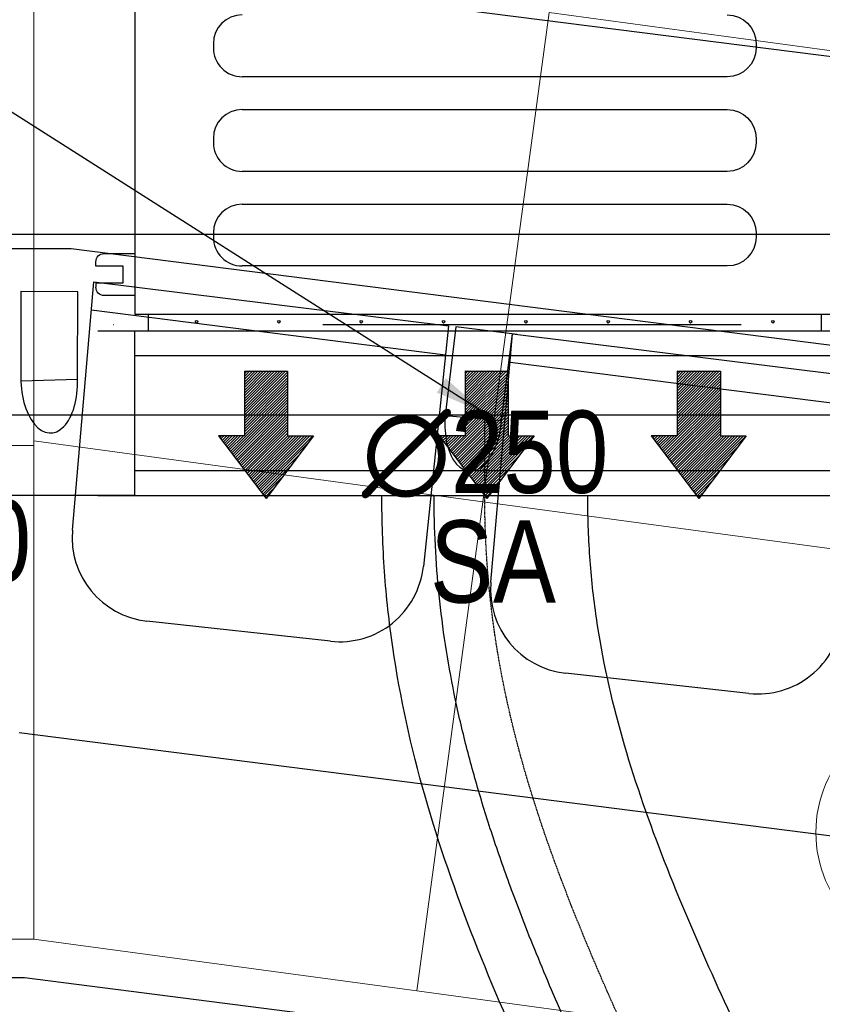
# Model space of a CAD drawing. Header units: millimetres. Extents: x -32221 to 212500, y 31663 to 93766.
# Tile 64 of 256: x 22806 to 23781, y 37916 to 39112. Entities that reach past the tile are written whole.
import ezdxf
from ezdxf.enums import TextEntityAlignment as Align

# ---------------------------------------------------------------- set-up
doc = ezdxf.new("R2010")
doc.units = ezdxf.units.MM
doc.linetypes.add('DASHDOT', pattern=[1, 0.5, -0.25, 0, -0.25])
doc.linetypes.add('DASHDOTX2', pattern=[50.8, 25.4, -12.7, 0, -12.7])
for name, color, linetype in [('DVM_INDOOR', 104, 'Continuous'), ('FLUID-N', 7, 'Continuous'), ('FLUID-N-100-NUM', 7, 'Continuous'), ('FLUID-N-SYM', 7, 'Continuous'), ('FLUID-W-100-DIM', 7, 'Continuous'), ('osie', 250, 'Continuous'), ('Sciany', 250, 'Continuous'), ('Wyposazenie', 250, 'Continuous')]:
    doc.layers.add(name, color=color, linetype=linetype)
doc.layers.add('kasetony', color=42, linetype='Continuous', lineweight=5)
doc.layers.add('lampy', color=30, linetype='Continuous', lineweight=9)
doc.styles.add('FDBES', font='simplex.shx')
doc.styles.get("Standard").update_dxf_attribs({"font": 'ARIALN.TTF'})
doc.linetypes.add('ZIGZAG', pattern='A,0.0001,-0.2,[131,ltypeshp.shx,S=0.2,R=0,X=-0.2,Y=0],-0.4,[131,ltypeshp.shx,S=0.2,R=180,X=0.2,Y=0],-0.2', length=0.8001)
doc.dimstyles.new('FDBES', dxfattribs={"dimscale": 50, "dimtxt": 4, "dimasz": 2.5, "dimexe": 0.8, "dimexo": 2, "dimgap": 1, "dimtad": 1, "dimdsep": 46, "dimtxsty": 'FDBES', "dimcen": 2.5, "dimclrd": 4, "dimclre": 5, "dimadec": 0, "dimazin": 0, "dimtfac": 1, "dimtmove": 0, "dimatfit": 3, "dimfxl": 1, "dimarcsym": 0})

# ---------------------------------------------------------------- blocks, each defined once
blk = doc.blocks.new('Direction')
at = {"layer": 'DVM_INDOOR', "color": 1}
for p, q in [((-35, 693.8), (35, 693.8)), ((-35, 693.8), (-35, 588.8)), ((35, 693.8), (35, 588.8)), ((-35, 588.8), (-77, 588.8)), ((-77, 588.8), (0, 487.3)), ((77, 588.8), (0, 487.3)), ((35, 588.8), (77, 588.8))]:
    blk.add_line(p, q, dxfattribs=at)
blk = doc.blocks.new('ID_D_G_D_1_T')
at = {"layer": 'DVM_INDOOR'}
h = blk.add_hatch(dxfattribs=at)
h.set_pattern_fill('ANSI31', color=1, scale=0.75)
h.set_pattern_definition([(45, (-97.4602, -971.7816), (-1.683798, 1.683798), [])])
h.paths.add_polyline_path([(-265.5, -574.8), (-207.8, -498.6), (-239.3, -498.6), (-239.3, -419.9), (-291.8, -419.9), (-291.8, -498.6), (-323.3, -498.6)])
h = blk.add_hatch(dxfattribs=at)
h.set_pattern_fill('ANSI31', color=1, scale=0.75)
h.set_pattern_definition([(45, (2.5398, -971.7816), (-1.683798, 1.683798), [])])
h.paths.add_polyline_path([(2.5, -574.8), (60.3, -498.6), (28.8, -498.6), (28.8, -419.9), (-23.7, -419.9), (-23.7, -498.6), (-55.2, -498.6)])
h = blk.add_hatch(dxfattribs=at)
h.set_pattern_fill('ANSI31', color=1, scale=0.75)
h.set_pattern_definition([(45, (102.5398, -971.7816), (-1.683798, 1.683798), [])])
h.paths.add_polyline_path([(260.1, -574.8), (317.8, -498.6), (286.3, -498.6), (286.3, -419.9), (233.8, -419.9), (233.8, -498.6), (202.3, -498.6)])
at = {"layer": 'DVM_INDOOR', "color": 0}
for p, q in [((-424.9, 349.2), (-424.9, -350.8)), ((-329.5, -22.2), (-329.5, -27.2)), ((329.8, -22.2), (329.8, -27.2)), ((294.6, -62.3), (-294.4, -62.3)), ((-294.4, -102.1), (294.6, -102.1)), ((-329.5, -137.2), (-329.5, -142.2)), ((329.8, -137.2), (329.8, -142.2)), ((294.6, -177.3), (-294.4, -177.3)), ((-294.4, -217.1), (294.6, -217.1)), ((-329.5, -252.2), (-329.5, -257.2)), ((329.8, -252.2), (329.8, -257.2)), ((-472.2, -292.7), (-472.2, -287.2)), ((-462.2, -277.2), (-424.9, -277.2)), ((-439.2, -292.7), (-472.2, -292.7)), ((-439.2, -312.7), (-439.2, -292.7)), ((294.6, -292.3), (-294.4, -292.3)), ((-472.2, -312.7), (-472.2, -318.2)), ((-472.2, -312.7), (-439.2, -312.7)), ((-424.9, -328.2), (-462.2, -328.2)), ((-424.9, -350.8), (429, -350.8)), ((-408.6, -350.8), (-408.6, -371)), ((409, -371), (409, -351.3)), ((-408.6, -371), (-408.1, -371)), ((-408.1, -371), (409, -371))]:
    blk.add_line(p, q, dxfattribs=at)
for centre in [(-349.8, -360), (-249.8, -360), (-149.8, -360), (-49.8, -360), (50.2, -360), (150.2, -360), (250.2, -360), (350.2, -360)]:
    blk.add_circle(centre, 1.6, dxfattribs=at)
for centre, start, end in [((-294.4, -22.2), 90, 180), ((-294.4, -27.2), 180, 270), ((-294.4, -137.2), 90, 180), ((-294.4, -142.2), 180, 270), ((-294.4, -252.2), 90, 180), ((-294.4, -257.2), 180, 270)]:
    blk.add_arc(centre, 35.1, start, end, dxfattribs=at)
at = {"layer": 'DVM_INDOOR', "color": 0, "extrusion": (0, 0, -1)}
for centre, radius, start, end in [((-294.6, -22.2), 35.1, 90, 180), ((-294.6, -27.2), 35.1, 180, 270), ((-294.6, -137.2), 35.1, 90, 180), ((-294.6, -142.2), 35.1, 180, 270), ((-294.6, -252.2), 35.1, 90, 180), ((-294.6, -257.2), 35.1, 180, 270), ((462.2, -287.2), 10, 0, 90), ((462.2, -318.2), 10, 270, 0), ((-409.5, -351.3), 0.5, 360, 90)]:
    blk.add_arc(centre, radius, start, end, dxfattribs=at)
at = {"layer": 'DVM_INDOOR', "xscale": 0.75, "yscale": 0.75, "zscale": 0.75}
for p in [(-265.5, -940.3), (2.5, -940.3), (260.1, -940.3)]:
    blk.add_blockref('Direction', p, dxfattribs=at)
at = {"layer": 'DVM_INDOOR', "color": 2}
blk.add_text('SA', height=100, dxfattribs=at).set_placement((86.6, -731.4), align=Align.BOTTOM_RIGHT)
blk = doc.blocks.new('*U4340')
at = {"color": 14, "linetype": 'Continuous', "lineweight": -2}
for p, q in [((-100, -470), (-100, 470)), ((100, -470), (100, 470))]:
    blk.add_line(p, q, dxfattribs=at)
at = {"color": 0, "linetype": 'ByBlock', "lineweight": -2}
for p, q in [((-100, 425), (100, 425)), ((-100, -425), (100, -425))]:
    blk.add_line(p, q, dxfattribs=at)
at = {"color": 5, "linetype": 'Continuous', "lineweight": -3}
for p, q in [((-70, -425), (-70, 425)), ((70, -425), (70, 425))]:
    blk.add_line(p, q, dxfattribs=at)
blk = doc.blocks.new('*U4345')
at = {"color": 14, "linetype": 'Continuous', "lineweight": -2}
for p, q in [((-50, 125), (-50, 0)), ((-50, 0), (-50, -125))]:
    blk.add_line(p, q, dxfattribs=at)
at = {"layer": 'FLUID-N-SYM', "color": 2, "linetype": 'DASHDOT', "lineweight": -3}
blk.add_line((-50, 0), (50, 0), dxfattribs=at)
blk = doc.blocks.new('*U4366')
at = {"color": 14, "linetype": 'Continuous', "lineweight": -2}
for p, q in [((0, 0, 61.5), (0, 0, 125)), ((0, 0, -61.5), (0, 0, 61.5)), ((0, 0, -125), (0, 0, -61.5))]:
    blk.add_line(p, q, dxfattribs=at)
at = {"color": 20, "linetype": 'ZIGZAG', "lineweight": -2, "ltscale": 50}
for points, knots in [([(0, -1234.3, 408.6), (0, -1234.3, 408.6), (0, -1234.3, 408.3), (0, -1234.2, 408.1), (0, -1234.1, 407.4), (0, -1233.8, 406.9), (0, -1233.2, 406), (0, -1232.9, 405.6), (0, -1232.4, 404.9), (0, -1231.9, 404.3), (0, -1231, 403.3), (0, -1230.2, 402.6), (0, -1229.4, 401.8), (0, -1228.5, 400.9), (0, -1227, 399.6), (0, -1225.8, 398.7), (0, -1224.7, 397.8), (0, -1224.1, 397.3), (0, -1222.5, 396), (0, -1221.4, 395.3), (0, -1218.6, 393.1), (0, -1215.9, 391.2), (0, -1212, 388.5), (0, -1210.2, 387.3), (0, -1208.4, 386.1), (0, -1207.4, 385.5), (0, -1205.3, 384), (0, -1203.3, 382.7), (0, -1201.2, 381.4), (0, -1199.7, 380.4), (0, -1198.9, 379.9), (0, -1195.7, 377.9), (0, -1190.9, 374.9), (0, -1185.9, 371.8), (0, -1178.7, 367.4), (0, -1173.6, 364.4), (0, -1165.7, 359.7), (0, -1158.9, 355.8), (0, -1147.7, 349.3), (0, -1135.9, 342.7), (0, -1125.3, 336.8), (0, -1115.9, 331.6), (0, -1103.2, 324.6), (0, -1083.6, 314), (0, -1059.8, 301.3), (0, -1035, 288.3), (0, -1013.3, 277), (0, -983.7, 261.8), (0, -945.7, 242.5), (0, -898.9, 219.2), (0, -851.3, 195.9), (0, -803.3, 172.8), (0, -755.6, 150.3), (0, -724.2, 135.8), (0, -704.9, 127), (0, -697.1, 123.4), (0, -681.8, 116.5), (0, -639.9, 97.7), (0, -587.9, 75.3), (0, -530.1, 51.8), (0, -480.3, 32.7), (0, -424.4, 12.7), (0, -362.6, -6.9), (0, -301.6, -23.7), (0, -241.3, -37.5), (0, -181.3, -48.2), (0, -121.3, -55.9), (0, -61.1, -60.4), (0, -20.5, -61.5), (0, 0, -61.5)], [35.261118, 35.261118, 35.261118, 35.261118, 35.419845, 40.479823, 40.479823, 50.599778, 50.599778, 56.924751, 56.924751, 60.719734, 65.779712, 70.83969, 70.83969, 75.899668, 80.959645, 86.019623, 86.019623, 91.079601, 91.079601, 98.669568, 98.669568, 111.319512, 116.37949, 121.439468, 121.439468, 126.499446, 126.499446, 132.824418, 136.619402, 136.619402, 140.414385, 140.414385, 151.799335, 161.919291, 161.919291, 182.159202, 182.159202, 192.279158, 207.459091, 222.639025, 232.758981, 242.878936, 252.998892, 273.238803, 303.59867, 323.838582, 344.078493, 364.318404, 404.798227, 445.27805, 485.757872, 526.237695, 566.717518, 607.197341, 607.197341, 617.317296, 627.437252, 647.677163, 728.636809, 769.116631, 809.596454, 870.316188, 931.035922, 991.755656, 1052.47539, 1113.195124, 1173.914859, 1234.634593, 1295.354327, 1295.354327, 1295.354327, 1295.354327]), ([(0, -1026.5, 501.2), (0, -1025.8, 500.7), (0, -1024.3, 499.7), (0, -1018.1, 495.6), (0, -1009.8, 490.5), (0, -996.8, 482.9), (0, -977.6, 471.9), (0, -943.2, 453), (0, -895.4, 427.8), (0, -834.5, 396.6), (0, -771.2, 365.2), (0, -684.8, 323.3), (0, -573.9, 271.7), (0, -437.1, 213.5), (0, -295.6, 164.5), (0, -173.8, 137.4), (0, -74.7, 126.7), (0, -24.9, 125.1), (0, 0, 125)], [0, 0, 0, 0, 18.68516, 37.37032, 56.05548, 74.74064, 112.11096, 149.48128, 224.221919, 298.962559, 373.703199, 448.443839, 597.925118, 747.406398, 896.887678, 1046.368957, 1121.109597, 1195.850237, 1195.850237, 1195.850237, 1195.850237]), ([(0, -1234.3, 408.6), (0, -1230.8, 393.6), (0, -1225, 368.8), (0, -1214.1, 341.6), (0, -1202.9, 324.2), (0, -1188.7, 310.9), (0, -1176.9, 301.3), (0, -1165.5, 293.3), (0, -1149.6, 282.9), (0, -1127.4, 269.5), (0, -1096.7, 252.1), (0, -1063.2, 233.8), (0, -1015.6, 208.6), (0, -952.6, 176.2), (0, -873.8, 137), (0, -792.9, 98), (0, -682.9, 46.8), (0, -542, -14.5), (0, -366.7, -76.1), (0, -215.6, -109.5), (0, -92.7, -122.9), (0, -30.9, -124.9), (0, 0, -125)], [0, 0, 0, 0, 46.350057, 69.525085, 92.700114, 115.875142, 139.05017, 162.225199, 185.400227, 231.750284, 278.100341, 324.450398, 370.800454, 463.500568, 556.200682, 648.900795, 741.600909, 927.001136, 1112.401363, 1297.80159, 1390.501704, 1483.201818, 1483.201818, 1483.201818, 1483.201818])]:
    blk.add_open_spline(points, degree=3, knots=knots, dxfattribs=at)
at = {"layer": 'FLUID-N-SYM', "color": 2, "linetype": 'DASHDOT', "lineweight": -3}
blk.add_open_spline([(0, -1106.5, 410.7), (0, -1139.1, 410.7), (0, -586.8, 120.8), (0, -227.7), (0, 0)], degree=3, knots=[0, 0, 0, 0, 612.128717, 1295.354327, 1295.354327, 1295.354327, 1295.354327], dxfattribs=at)
blk = doc.blocks.new('*U2958')
at = {"color": 6}
blk.add_line((-639.4, 406.6), (-889.4, 406.6), dxfattribs=at)
blk.add_line((-639.4, 406.6), (-889.4, 406.6), dxfattribs=at)
blk.add_line((-639.4, 406.6), (-889.4, 406.6), dxfattribs=at)
blk.add_line((-639.4, 406.6), (-889.4, 406.6), dxfattribs=at)
blk.add_line((-639.4, 406.6), (-889.4, 406.6), dxfattribs=at)
blk.add_line((-639.4, 406.6), (-889.4, 406.6), dxfattribs=at)
blk.add_line((-639.4, 406.6), (-889.4, 406.6), dxfattribs=at)
blk.add_line((-639.4, 406.6), (-889.4, 406.6), dxfattribs=at)
blk.add_line((-639.4, 406.6), (-889.4, 406.6), dxfattribs=at)
blk.add_line((-639.4, 406.6), (-889.4, 406.6), dxfattribs=at)
blk.add_line((-639.4, 406.6), (-889.4, 406.6), dxfattribs=at)
blk.add_line((-639.4, 406.6), (-889.4, 406.6), dxfattribs=at)
blk.add_line((-639.4, 406.6), (-889.4, 406.6), dxfattribs=at)
blk.add_line((-639.4, 406.6), (-889.4, 406.6), dxfattribs=at)
blk.add_line((-639.4, 406.6), (-889.4, 406.6), dxfattribs=at)
blk.add_line((-639.4, 406.6), (-889.4, 406.6), dxfattribs=at)
blk.add_line((-639.4, 406.6), (-889.4, 406.6), dxfattribs=at)
blk.add_line((-639.4, 406.6), (-889.4, 406.6), dxfattribs=at)
blk.add_line((-639.4, 406.6), (-889.4, 406.6), dxfattribs=at)
blk.add_line((-639.4, 406.6), (-889.4, 406.6), dxfattribs=at)
blk.add_line((-639.4, 406.6), (-889.4, 406.6), dxfattribs=at)
blk.add_line((-639.4, 406.6), (-889.4, 406.6), dxfattribs=at)
blk.add_line((-639.4, 406.6), (-889.4, 406.6), dxfattribs=at)
blk.add_line((-639.4, 406.6), (-889.4, 406.6), dxfattribs=at)
blk.add_line((-639.4, 406.6), (-889.4, 406.6), dxfattribs=at)
at = {"color": 0, "insert": (-764.4, 406.6), "char_height": 100, "attachment_point": 5}
blk.add_mtext('N-2\\P ', dxfattribs=at)
blk.add_mtext('N-2\\P ', dxfattribs=at)
blk.add_mtext('N-2\\P ', dxfattribs=at)
blk.add_mtext('N-2\\P ', dxfattribs=at)
blk.add_mtext('N-2\\P ', dxfattribs=at)
blk.add_mtext('N-2\\P ', dxfattribs=at)
blk.add_mtext('N-2\\P ', dxfattribs=at)
blk.add_mtext('N-2\\P ', dxfattribs=at)
blk.add_mtext('N-2\\P ', dxfattribs=at)
blk.add_mtext('N-2\\P ', dxfattribs=at)
blk.add_mtext('N-2\\P ', dxfattribs=at)
blk.add_mtext('N-2\\P ', dxfattribs=at)
blk.add_mtext('N-2\\P ', dxfattribs=at)
blk.add_mtext('N-2\\P ', dxfattribs=at)
blk.add_mtext('N-2\\P ', dxfattribs=at)
blk.add_mtext('N-2\\P ', dxfattribs=at)
blk.add_mtext('N-2\\P ', dxfattribs=at)
blk.add_mtext('N-2\\P ', dxfattribs=at)
blk.add_mtext('N-2\\P ', dxfattribs=at)
blk.add_mtext('N-2\\P ', dxfattribs=at)
blk.add_mtext('N-2\\P ', dxfattribs=at)
blk.add_mtext('N-2\\P ', dxfattribs=at)
blk.add_mtext('N-2\\P ', dxfattribs=at)
blk.add_mtext('N-2\\P ', dxfattribs=at)
blk.add_mtext('N-2\\P ', dxfattribs=at)
blk.add_leader([(0, 0), (-639.4, 406.6)], dimstyle='FDBES', override={"dimscale": 25, "dimclrd": 256, "dimclre": 256})
blk.add_leader([(0, 0), (-639.4, 406.6)], dimstyle='FDBES', override={"dimscale": 25, "dimclrd": 256, "dimclre": 256})
blk.add_leader([(0, 0), (-639.4, 406.6)], dimstyle='FDBES', override={"dimscale": 25, "dimclrd": 256, "dimclre": 256})
blk.add_leader([(0, 0), (-639.4, 406.6)], dimstyle='FDBES', override={"dimscale": 25, "dimclrd": 256, "dimclre": 256})
blk.add_leader([(0, 0), (-639.4, 406.6)], dimstyle='FDBES', override={"dimscale": 25, "dimclrd": 256, "dimclre": 256})
blk.add_leader([(0, 0), (-639.4, 406.6)], dimstyle='FDBES', override={"dimscale": 25, "dimclrd": 256, "dimclre": 256})
blk.add_leader([(0, 0), (-639.4, 406.6)], dimstyle='FDBES', override={"dimscale": 25, "dimclrd": 256, "dimclre": 256})
blk.add_leader([(0, 0), (-639.4, 406.6)], dimstyle='FDBES', override={"dimscale": 25, "dimclrd": 256, "dimclre": 256})
blk.add_leader([(0, 0), (-639.4, 406.6)], dimstyle='FDBES', override={"dimscale": 25, "dimclrd": 256, "dimclre": 256})
blk.add_leader([(0, 0), (-639.4, 406.6)], dimstyle='FDBES', override={"dimscale": 25, "dimclrd": 256, "dimclre": 256})
blk.add_leader([(0, 0), (-639.4, 406.6)], dimstyle='FDBES', override={"dimscale": 25, "dimclrd": 256, "dimclre": 256})
blk.add_leader([(0, 0), (-639.4, 406.6)], dimstyle='FDBES', override={"dimscale": 25, "dimclrd": 256, "dimclre": 256})
blk.add_leader([(0, 0), (-639.4, 406.6)], dimstyle='FDBES', override={"dimscale": 25, "dimclrd": 256, "dimclre": 256})
blk.add_leader([(0, 0), (-639.4, 406.6)], dimstyle='FDBES', override={"dimscale": 25, "dimclrd": 256, "dimclre": 256})
blk.add_leader([(0, 0), (-639.4, 406.6)], dimstyle='FDBES', override={"dimscale": 25, "dimclrd": 256, "dimclre": 256})
blk.add_leader([(0, 0), (-639.4, 406.6)], dimstyle='FDBES', override={"dimscale": 25, "dimclrd": 256, "dimclre": 256})
blk.add_leader([(0, 0), (-639.4, 406.6)], dimstyle='FDBES', override={"dimscale": 25, "dimclrd": 256, "dimclre": 256})
blk.add_leader([(0, 0), (-639.4, 406.6)], dimstyle='FDBES', override={"dimscale": 25, "dimclrd": 256, "dimclre": 256})
blk.add_leader([(0, 0), (-639.4, 406.6)], dimstyle='FDBES', override={"dimscale": 25, "dimclrd": 256, "dimclre": 256})
blk.add_leader([(0, 0), (-639.4, 406.6)], dimstyle='FDBES', override={"dimscale": 25, "dimclrd": 256, "dimclre": 256})
blk.add_leader([(0, 0), (-639.4, 406.6)], dimstyle='FDBES', override={"dimscale": 25, "dimclrd": 256, "dimclre": 256})
blk.add_leader([(0, 0), (-639.4, 406.6)], dimstyle='FDBES', override={"dimscale": 25, "dimclrd": 256, "dimclre": 256})
blk.add_leader([(0, 0), (-639.4, 406.6)], dimstyle='FDBES', override={"dimscale": 25, "dimclrd": 256, "dimclre": 256})
blk.add_leader([(0, 0), (-639.4, 406.6)], dimstyle='FDBES', override={"dimscale": 25, "dimclrd": 256, "dimclre": 256})
blk.add_leader([(0, 0), (-639.4, 406.6)], dimstyle='FDBES', override={"dimscale": 25, "dimclrd": 256, "dimclre": 256})

msp = doc.modelspace()

# ---------------------------------------------------------------- linework, layer by layer
at = {"layer": 'FLUID-N'}
msp.add_line((22945.752, 38534.367, 7327.5), (22249.6, 38534.367, 7327.5), dxfattribs=at)
at = {"layer": 'kasetony'}
for p, q in [((22822.937, 38594.948), (22822.937, 39194.948)), ((23368.577, 38526.595), (23449.018, 39121.178)), ((23368.577, 38526.595), (23449.018, 39121.178)), ((23449.018, 39121.178), (23368.577, 38526.595)), ((24638.185, 38960.297), (23449.018, 39121.178)), ((24638.185, 38960.297), (23449.018, 39121.178)), ((21622.937, 38594.948), (22822.937, 38594.948)), ((22822.937, 38594.948), (21622.937, 38594.948)), ((22822.937, 38600.414), (23368.577, 38526.595)), ((23368.577, 38526.595), (22822.937, 38600.414)), ((22822.937, 37994.948), (22822.937, 38594.948)), ((23288.137, 37932.012), (23368.577, 38526.595)), ((23288.137, 37932.012), (23368.577, 38526.595)), ((23368.577, 38526.595), (23288.137, 37932.012)), ((23368.577, 38526.595), (24557.744, 38365.713)), ((24557.744, 38365.713), (23368.577, 38526.595)), ((21622.937, 37994.948), (22822.937, 37994.948)), ((22822.937, 37994.948), (21622.937, 37994.948)), ((23288.137, 37932.012), (22822.937, 37994.948)), ((22822.937, 37994.948), (23288.137, 37932.012)), ((23288.137, 37932.012), (22822.937, 37994.948)), ((24477.303, 37771.13), (23288.137, 37932.012)), ((23288.137, 37932.012), (24477.303, 37771.13)), ((24477.303, 37771.13), (23288.137, 37932.012))]:
    msp.add_line(p, q, dxfattribs=at)
at = {"layer": 'lampy'}
msp.add_circle((23922.94, 38124.698), 150, dxfattribs=at)
at = {"layer": 'osie'}
for p, q in [((16061.598, 38851.817), (25893.971, 38851.817)), ((25864.264, 38631.817), (16061.198, 38631.817))]:
    msp.add_line(p, q, dxfattribs=at)
at = {"layer": 'osie', "linetype": 'DASHDOTX2', "ltscale": 20}
msp.add_line((16061.398, 38741.817), (25879.118, 38741.817), dxfattribs=at)
at = {"layer": 'Sciany'}
for p, q in [((22868.285, 38833.928), (16194.336, 38849.647)), ((26007.619, 38434.144), (22868.285, 38833.928)), ((22811.611, 37947.777), (16185.687, 37963.383)), ((25849.165, 37560.954), (22811.611, 37947.777))]:
    msp.add_line(p, q, dxfattribs=at)
at = {"layer": 'Wyposazenie'}
for p, q in [((24373.435, 38993.144), (22862.576, 39185.547)), ((22869.845, 38492.065), (22896.095, 38793.963)), ((22896.095, 38793.963), (23326.78, 38740.245)), ((22807.457, 38782.151), (22807.302, 38673.444)), ((22876.624, 38781.802), (22807.457, 38782.151)), ((22876.088, 38675.666), (22876.624, 38781.802)), ((22893.278, 38759.633), (23323.095, 38705.074)), ((23326.78, 38740.245), (23296.162, 38447.995)), ((23335.776, 38739.123), (23322.713, 38631.203)), ((23335.776, 38739.123), (23322.713, 38631.203)), ((23410.03, 38729.862), (23335.776, 38739.123)), ((23378.163, 38428.664), (23404.413, 38730.563)), ((23391.276, 38625.241), (23404.413, 38730.563)), ((23404.413, 38730.563), (23835.098, 38676.845)), ((23401.596, 38696.232), (23831.413, 38641.673)), ((22807.302, 38673.444), (22876.088, 38675.666)), ((23322.713, 38631.203), (23391.276, 38625.241)), ((23322.713, 38631.203), (23391.276, 38625.241)), ((23183.284, 38357.031), (22960.49, 38381.593)), ((23691.601, 38293.63), (23468.807, 38318.192)), ((24374.485, 38045.836), (22805.326, 38245.663))]:
    msp.add_line(p, q, dxfattribs=at)
for centre, start, end in [((22971.692, 38483.209), 175.030611, 263.708819), ((23194.486, 38458.647), 263.708819, 354.01904), ((23480.01, 38419.808), 175.030611, 263.708819), ((23702.804, 38395.246), 263.708819, 354.01904)]:
    msp.add_arc(centre, 102.232, start, end, dxfattribs=at)
for centre, major_axis in [((22841.695, 38674.555), (-2.082, 64.439)), ((23356.995, 38628.222), (5.585, 64.23)), ((23356.995, 38628.222), (5.585, 64.23))]:
    msp.add_ellipse(centre, major_axis=major_axis, ratio=0.53373009, start_param=1.44454642, end_param=4.71238898, dxfattribs=at)

# ---------------------------------------------------------------- block references
at = {"layer": 'DVM_INDOOR', "rotation": 359.9999999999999}
msp.add_blockref('ID_D_G_D_1_T', (23370.602, 39105.421), dxfattribs=at)
at = {"layer": 'FLUID-N', "color": 5, "linetype": 'Continuous', "extrusion": (2.44929e-16, 1.22465e-16, -1), "rotation": 89.99999999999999}
msp.add_blockref('*U4340', (-23370.752, 38634.367, -7327.5), dxfattribs=at)
at = {"layer": 'FLUID-N', "color": 5, "linetype": 'Continuous', "rotation": 90}
msp.add_blockref('*U4345', (23370.752, 38584.367, 7327.5), dxfattribs=at)
at = {"layer": 'FLUID-N', "color": 5, "linetype": 'Continuous', "extrusion": (1, 0, -1.83697e-16), "rotation": 270}
msp.add_blockref('*U4366', (38534.367, 7327.5, 23370.752), dxfattribs=at)
at = {"layer": 'FLUID-N-100-NUM', "linetype": 'ByBlock'}
msp.add_blockref('*U2958', (23370.752, 38634.367, 7327.5), dxfattribs=at)

# ---------------------------------------------------------------- texts
at = {"layer": 'FLUID-N', "insert": (22259.389, 38529.267), "char_height": 100, "width": 565.80197, "attachment_point": 1}
msp.add_mtext('Hsp=+7,20', dxfattribs=at)
at = {"layer": 'FLUID-W-100-DIM', "color": 0, "insert": (23371.114, 38584.013), "char_height": 100, "attachment_point": 5}
msp.add_mtext('∅250\\P', dxfattribs=at)

doc.saveas('drawing.dxf')
